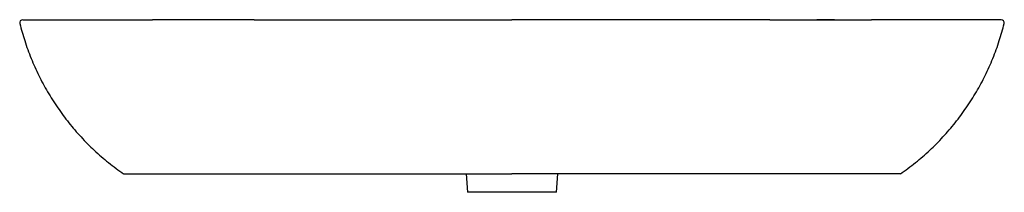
# Model space of a CAD drawing. Header units: millimetres. Extents: x 4243.144 to 4243.943, y 2571.032 to 2571.172.
import ezdxf

# ---------------------------------------------------------------- set-up
doc = ezdxf.new("R2010")
doc.units = ezdxf.units.MM
doc.layers.add('SANINDUSA', color=3, linetype='Continuous')

msp = doc.modelspace()

# ---------------------------------------------------------------- linework, layer by layer
at = {"layer": 'SANINDUSA'}
for p, q in [((4243.33819, 2571.04655), (4243.33857, 2571.04655)), ((4243.50597, 2571.04655), (4243.50727, 2571.03169)), ((4243.57927, 2571.03169), (4243.58057, 2571.04655)), ((4243.74826, 2571.04655), (4243.74797, 2571.04655)), ((4243.54327, 2571.03169), (4243.50727, 2571.03169)), ((4243.57927, 2571.03169), (4243.54327, 2571.03169))]:
    msp.add_line(p, q, dxfattribs=at)
for centre, start, end in [((4243.14644, 2571.16905), 90, 194.56949), ((4243.9401, 2571.16905), 345.99884, 90)]:
    msp.add_arc(centre, 0.0025, start, end, dxfattribs=at)
for points, knots in [([(4243.14647, 2571.17155), (4243.14651, 2571.17155), (4243.1466, 2571.17155), (4243.14753, 2571.17155), (4243.14929, 2571.17155), (4243.15234, 2571.17155), (4243.15656, 2571.17155), (4243.16116, 2571.17155), (4243.16574, 2571.17155), (4243.17169, 2571.17155), (4243.17934, 2571.17155), (4243.18802, 2571.17155), (4243.1964, 2571.17155), (4243.20415, 2571.17155), (4243.21249, 2571.17155), (4243.22144, 2571.17155), (4243.23102, 2571.17155), (4243.24105, 2571.17155), (4243.24807, 2571.17155), (4243.25159, 2571.17155)], [0, 0, 0, 0, 0.048073, 0.100527, 0.152938, 0.229611, 0.306284, 0.358891, 0.411542, 0.464149, 0.541043, 0.617936, 0.670692, 0.723491, 0.776248, 0.831775, 0.887302, 0.943651, 1, 1, 1, 1]), ([(4243.33411, 2571.17155), (4243.33232, 2571.17155), (4243.33052, 2571.17155), (4243.32693, 2571.17155), (4243.32514, 2571.17155), (4243.31978, 2571.17155), (4243.31622, 2571.17155), (4243.30912, 2571.17155), (4243.30559, 2571.17155), (4243.29856, 2571.17155), (4243.29506, 2571.17155), (4243.28813, 2571.17155), (4243.28469, 2571.17155), (4243.27786, 2571.17155), (4243.27449, 2571.17155), (4243.26782, 2571.17155), (4243.26452, 2571.17155), (4243.25963, 2571.17155), (4243.25801, 2571.17155), (4243.25599, 2571.17155), (4243.25559, 2571.17155), (4243.25479, 2571.17155), (4243.25439, 2571.17155), (4243.25319, 2571.17155), (4243.25239, 2571.17155), (4243.25159, 2571.17155)], [0, 0, 0, 0, 0.0625, 0.0625, 0.125, 0.125, 0.25, 0.25, 0.375, 0.375, 0.5, 0.5, 0.625, 0.625, 0.75, 0.75, 0.875, 0.875, 0.9375, 0.9375, 0.953125, 0.953125, 0.96875, 0.96875, 1, 1, 1, 1]), ([(4243.33411, 2571.17155), (4243.33578, 2571.17155), (4243.33744, 2571.17155), (4243.33911, 2571.17155), (4243.34017, 2571.17155), (4243.34123, 2571.17155), (4243.34229, 2571.17155), (4243.34287, 2571.17155), (4243.34346, 2571.17155), (4243.34404, 2571.17155)], [0, 0, 0, 0, 0.005000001, 0.005000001, 0.005000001, 0.008183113, 0.008183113, 0.008183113, 0.009943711, 0.009943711, 0.009943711, 0.009943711]), ([(4243.34404, 2571.17155), (4243.37723, 2571.17155), (4243.41042, 2571.17155), (4243.47683, 2571.17155), (4243.51004, 2571.17155), (4243.54327, 2571.17155)], [0, 0, 0, 0, 0.5, 0.5, 1, 1, 1, 1]), ([(4243.7425, 2571.17155), (4243.70931, 2571.17155), (4243.67612, 2571.17155), (4243.60971, 2571.17155), (4243.5765, 2571.17155), (4243.54327, 2571.17155)], [0, 0, 0, 0, 0.5, 0.5, 1, 1, 1, 1]), ([(4243.75243, 2571.17155), (4243.75076, 2571.17155), (4243.7491, 2571.17155), (4243.74744, 2571.17155), (4243.74638, 2571.17155), (4243.74532, 2571.17155), (4243.74426, 2571.17155), (4243.74367, 2571.17155), (4243.74308, 2571.17155), (4243.7425, 2571.17155)], [0, 0, 0, 0, 0.005000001, 0.005000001, 0.005000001, 0.008183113, 0.008183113, 0.008183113, 0.009943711, 0.009943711, 0.009943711, 0.009943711]), ([(4243.75243, 2571.17155), (4243.75423, 2571.17155), (4243.75602, 2571.17155), (4243.75961, 2571.17155), (4243.7614, 2571.17155), (4243.76676, 2571.17155), (4243.77032, 2571.17155), (4243.77742, 2571.17155), (4243.78095, 2571.17155), (4243.78798, 2571.17155), (4243.79148, 2571.17155), (4243.79841, 2571.17155), (4243.80185, 2571.17155), (4243.80868, 2571.17155), (4243.81205, 2571.17155), (4243.81872, 2571.17155), (4243.82202, 2571.17155), (4243.82691, 2571.17155), (4243.82854, 2571.17155), (4243.83055, 2571.17155), (4243.83095, 2571.17155), (4243.83176, 2571.17155), (4243.83215, 2571.17155), (4243.83335, 2571.17155), (4243.83415, 2571.17155), (4243.83495, 2571.17155)], [0, 0, 0, 0, 0.0625, 0.0625, 0.125, 0.125, 0.25, 0.25, 0.375, 0.375, 0.5, 0.5, 0.625, 0.625, 0.75, 0.75, 0.875, 0.875, 0.9375, 0.9375, 0.953125, 0.953125, 0.96875, 0.96875, 1, 1, 1, 1]), ([(4243.80486, 2571.17155), (4243.80036, 2571.17155), (4243.79567, 2571.17155), (4243.79085, 2571.17155), (4243.79066, 2571.17155)], [0, 0, 0, 0, 0.96006, 1, 1, 1, 1]), ([(4243.9401, 2571.17155), (4243.93999, 2571.17155), (4243.9401, 2571.17155), (4243.93924, 2571.17155), (4243.93753, 2571.17155), (4243.93487, 2571.17155), (4243.93133, 2571.17155), (4243.92693, 2571.17155), (4243.92171, 2571.17155), (4243.91568, 2571.17155), (4243.90884, 2571.17155), (4243.90122, 2571.17155), (4243.89287, 2571.17155), (4243.88386, 2571.17155), (4243.87359, 2571.17155), (4243.86193, 2571.17155), (4243.84886, 2571.17155), (4243.83959, 2571.17155), (4243.83495, 2571.17155)], [0, 0, 0, 0, 0.0289749, 0.0910588, 0.15293, 0.2150313, 0.2773463, 0.3397345, 0.4020506, 0.4641529, 0.5264316, 0.5889243, 0.65149, 0.7139835, 0.7762629, 0.8508011, 0.9254614, 1, 1, 1, 1]), ([(4243.14406, 2571.16842), (4243.1453, 2571.16378), (4243.14785, 2571.15423), (4243.15305, 2571.14019), (4243.15926, 2571.12629), (4243.16647, 2571.11292), (4243.17461, 2571.10011), (4243.18366, 2571.08793), (4243.19357, 2571.07641), (4243.20433, 2571.06562), (4243.21585, 2571.05554), (4243.22412, 2571.04955), (4243.22827, 2571.04655)], [0, 0, 0, 0, 0.095037, 0.195889, 0.296362, 0.396592, 0.496708, 0.596833, 0.697091, 0.797611, 0.89853, 1, 1, 1, 1]), ([(4243.85827, 2571.04655), (4243.86242, 2571.04955), (4243.8707, 2571.05554), (4243.88221, 2571.06562), (4243.89297, 2571.07641), (4243.90288, 2571.08793), (4243.91193, 2571.10011), (4243.92007, 2571.11292), (4243.92728, 2571.12629), (4243.9335, 2571.14019), (4243.93869, 2571.15424), (4243.94125, 2571.16381), (4243.94252, 2571.16845)], [0, 0, 0, 0, 0.101444, 0.202339, 0.302834, 0.403067, 0.503167, 0.603257, 0.703463, 0.803911, 0.904737, 1, 1, 1, 1]), ([(4243.2283, 2571.04655), (4243.22836, 2571.04655), (4243.22847, 2571.04655), (4243.22968, 2571.04655), (4243.23164, 2571.04655), (4243.23439, 2571.04655), (4243.23796, 2571.04655), (4243.24228, 2571.04655), (4243.24728, 2571.04655), (4243.25295, 2571.04655), (4243.25932, 2571.04655), (4243.26631, 2571.04655), (4243.27377, 2571.04655), (4243.28172, 2571.04655), (4243.29019, 2571.04655), (4243.29912, 2571.04655), (4243.30837, 2571.04655), (4243.31798, 2571.04655), (4243.32787, 2571.04655), (4243.33462, 2571.04655), (4243.338, 2571.04655)], [0, 0, 0, 0, 0.051463, 0.107635, 0.162209, 0.216783, 0.272941, 0.3291, 0.383687, 0.438274, 0.494447, 0.55062, 0.605205, 0.65979, 0.71596, 0.772131, 0.828234, 0.884338, 0.942169, 1, 1, 1, 1]), ([(4243.338, 2571.04655), (4243.3455, 2571.04655), (4243.36091, 2571.04655), (4243.39329, 2571.04655), (4243.43651, 2571.04655), (4243.4907, 2571.04655), (4243.52616, 2571.04655), (4243.54327, 2571.04655)], [0.5, 0.5, 0.5, 0.5, 0.5147862, 0.5295725, 0.559145, 0.5887175, 0.6182899, 0.6182899, 0.6182899, 0.6182899]), ([(4243.74854, 2571.04655), (4243.74104, 2571.04655), (4243.72563, 2571.04655), (4243.69325, 2571.04655), (4243.65003, 2571.04655), (4243.59584, 2571.04655), (4243.56038, 2571.04655), (4243.54327, 2571.04655)], [0.5, 0.5, 0.5, 0.5, 0.5147862, 0.5295725, 0.559145, 0.5887175, 0.6182899, 0.6182899, 0.6182899, 0.6182899]), ([(4243.85824, 2571.04655), (4243.85818, 2571.04655), (4243.85807, 2571.04655), (4243.85687, 2571.04655), (4243.8549, 2571.04655), (4243.85215, 2571.04655), (4243.84859, 2571.04655), (4243.84426, 2571.04655), (4243.83926, 2571.04655), (4243.83359, 2571.04655), (4243.82722, 2571.04655), (4243.82023, 2571.04655), (4243.81277, 2571.04655), (4243.80482, 2571.04655), (4243.79636, 2571.04655), (4243.78742, 2571.04655), (4243.77817, 2571.04655), (4243.76856, 2571.04655), (4243.75867, 2571.04655), (4243.75192, 2571.04655), (4243.74854, 2571.04655)], [0, 0, 0, 0, 0.051463, 0.107635, 0.162209, 0.216783, 0.272941, 0.3291, 0.383687, 0.438274, 0.494447, 0.55062, 0.605205, 0.65979, 0.71596, 0.772131, 0.828234, 0.884338, 0.942169, 1, 1, 1, 1])]:
    msp.add_open_spline(points, degree=3, knots=knots, dxfattribs=at)

doc.saveas('drawing.dxf')
